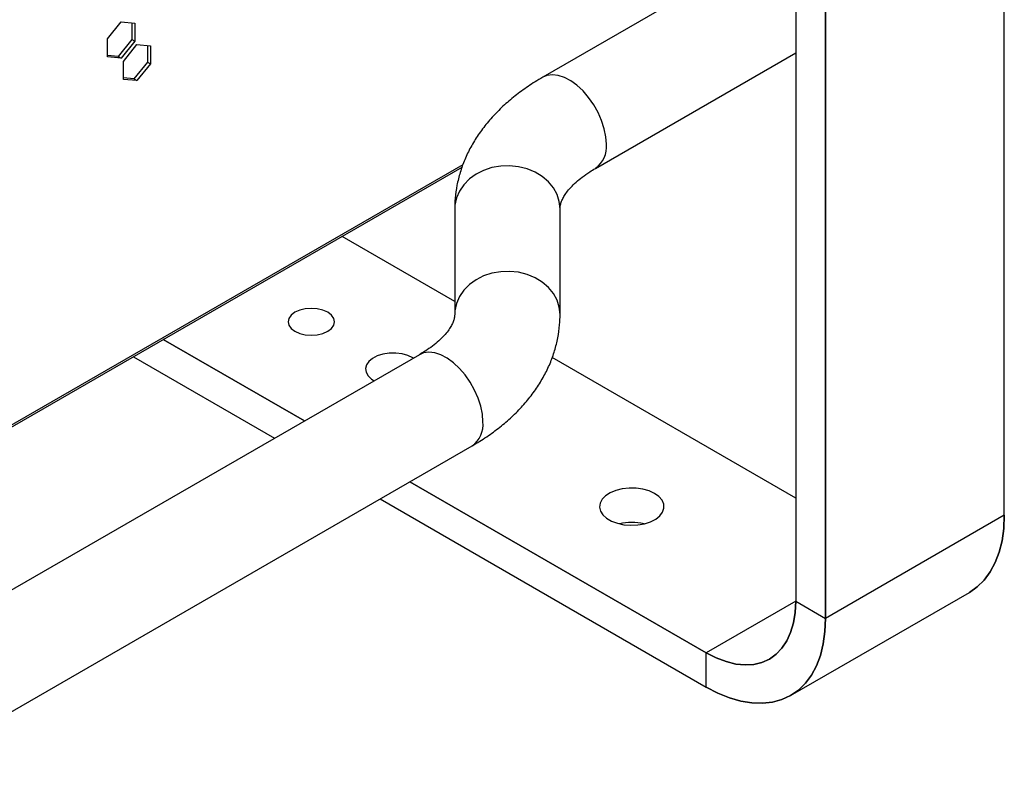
# Model space of a CAD drawing. Header units: millimetres. Extents: x 12 to 1764, y -1111 to 524.
# Tile 7 of 15: x 1125 to 1359, y -1047 to -865. Entities that reach past the tile are written whole.
import ezdxf

# ---------------------------------------------------------------- set-up
doc = ezdxf.new("R2010")
doc.units = ezdxf.units.MM

msp = doc.modelspace()

# ---------------------------------------------------------------- linework, layer by layer
at = {"color": 7, "linetype": 'Continuous', "lineweight": 25}
for p, q in [((1316.26, -774.5), (1316.26, -1007.22)), ((1316.26, -1007.22), (1316.26, -774.5)), ((1309.19, -777.3), (1309.19, -1003.14)), ((1358.68, -982.73), (1358.68, -815.38)), ((1309.19, -844.1), (1249.2, -878.73)), ((1145.95, -869.63), (1149.17, -865.62)), ((1149.17, -865.62), (1152.39, -865.91)), ((1151.68, -865.85), (1151.68, -869.79)), ((1152.39, -865.91), (1152.39, -870.2)), ((1145.95, -873.92), (1145.95, -869.63)), ((1151.68, -869.79), (1148.46, -873.8)), ((1152.39, -870.2), (1149.17, -874.2)), ((1149.7, -874.97), (1152.92, -870.97)), ((1151.68, -869.79), (1152.39, -870.2)), ((1152.92, -870.97), (1156.13, -871.26)), ((1155.43, -871.2), (1155.43, -875.14)), ((1148.46, -873.8), (1145.95, -873.57)), ((1156.13, -871.26), (1156.13, -875.55)), ((1261.69, -900.38), (1309.19, -872.96)), ((1149.17, -874.2), (1145.95, -873.92)), ((1148.46, -873.8), (1149.17, -874.2)), ((1149.7, -879.26), (1149.7, -874.97)), ((1155.43, -875.14), (1152.21, -879.14)), ((1156.13, -875.55), (1152.92, -879.55)), ((1155.43, -875.14), (1156.13, -875.55)), ((1152.21, -879.14), (1149.7, -878.92)), ((1152.92, -879.55), (1149.7, -879.26)), ((1152.21, -879.14), (1152.92, -879.55)), ((1044.01, -1007.5), (1230.04, -900.1)), ((1228.3, -909.97), (1228.3, -935.04)), ((1253.3, -935.04), (1253.3, -909.97)), ((1228.3, -931.95), (1201.58, -916.53)), ((1219.91, -944.62), (1079.49, -1025.68)), ((1152.09, -945.11), (1185.58, -964.44)), ((1309.19, -978.65), (1251.42, -945.3)), ((1091.99, -1047.33), (1232.41, -966.27)), ((1210.58, -978.87), (1287.97, -1023.55)), ((1358.68, -982.73), (1316.26, -1007.22)), ((1307.97, -1025.53), (1350.4, -1001.04)), ((1309.19, -1003.14), (1316.26, -1007.22)), ((1287.97, -1023.55), (1287.97, -1015.39))]:
    msp.add_line(p, q, dxfattribs=at)
at = {"color": 8, "linetype": 'Continuous', "lineweight": 25}
for p, q in [((1309.19, -777.3), (1309.19, -1003.14)), ((1358.68, -982.73), (1358.68, -815.38)), ((1230.26, -899.51), (1044.3, -1006.85)), ((1228.3, -931.96), (1201.58, -916.53)), ((1192.65, -960.36), (1159.16, -941.02)), ((1159.16, -941.02), (1192.65, -960.36)), ((1152.09, -945.11), (1185.58, -964.44)), ((1309.19, -978.65), (1251.42, -945.3)), ((1287.97, -1015.39), (1217.65, -974.79)), ((1217.65, -974.79), (1287.97, -1015.39)), ((1210.58, -978.87), (1287.97, -1023.55)), ((1309.19, -1003.14), (1287.97, -1015.39))]:
    msp.add_line(p, q, dxfattribs=at)
at = {"color": 8, "linetype": 'Continuous', "lineweight": 25, "flags": 128}
for points in [[(1264.28, -894.66), (1264.16, -892.86), (1263.78, -890.97), (1263.16, -889.03), (1262.32, -887.11), (1261.28, -885.26), (1260.08, -883.54), (1258.74, -881.99), (1257.31, -880.65), (1255.82, -879.57), (1254.32, -878.78), (1252.86, -878.3), (1251.47, -878.14), (1250.19, -878.32), (1249.2, -878.73)], [(1253.3, -909.97), (1253.12, -908.24), (1252.59, -906.57), (1251.71, -904.99), (1250.53, -903.55), (1249.06, -902.3), (1247.35, -901.27), (1245.46, -900.5), (1243.43, -899.99), (1241.33, -899.77), (1239.21, -899.84), (1237.14, -900.21), (1235.17, -900.85), (1233.37, -901.76), (1231.78, -902.9), (1230.44, -904.25), (1229.41, -905.76), (1228.7, -907.39), (1228.35, -909.1), (1228.3, -909.97)], [(1253.3, -935.04), (1253.12, -933.31), (1252.59, -931.64), (1251.71, -930.06), (1250.53, -928.63), (1249.06, -927.38), (1247.35, -926.35), (1245.46, -925.57), (1243.43, -925.06), (1241.33, -924.84), (1239.21, -924.91), (1237.14, -925.28), (1235.17, -925.92), (1233.37, -926.83), (1231.78, -927.98), (1230.44, -929.32), (1229.41, -930.83), (1228.7, -932.47), (1228.35, -934.17), (1228.3, -935.04)], [(1234.99, -960.55), (1234.87, -958.75), (1234.49, -956.86), (1233.87, -954.93), (1233.03, -953.01), (1232, -951.16), (1230.79, -949.43), (1229.45, -947.88), (1228.02, -946.55), (1226.53, -945.47), (1225.03, -944.68), (1223.57, -944.2), (1222.18, -944.04), (1220.9, -944.21), (1219.91, -944.62)], [(1287.97, -1023.55), (1287.97, -1023.55), (1287.97, -1023.55), (1287.97, -1023.55), (1287.97, -1023.55), (1287.97, -1023.55)]]:
    msp.add_lwpolyline(points, dxfattribs=at)
at = {"color": 7, "linetype": 'Continuous', "lineweight": 25, "flags": 128}
for points in [[(1198.17, -934.56), (1197.03, -934.06), (1195.71, -933.74), (1194.28, -933.63), (1192.86, -933.74), (1191.53, -934.06), (1190.39, -934.56), (1189.52, -935.22), (1188.97, -935.99), (1188.78, -936.81), (1188.97, -937.63), (1189.52, -938.4), (1190.39, -939.05), (1191.53, -939.56), (1192.86, -939.87), (1194.28, -939.98), (1195.71, -939.87), (1197.03, -939.56), (1198.17, -939.05), (1199.04, -938.4), (1199.59, -937.63), (1199.78, -936.81), (1199.59, -935.99), (1199.04, -935.22), (1198.17, -934.56)], [(1218.53, -945.42), (1218.39, -945.34), (1217.19, -944.79), (1215.8, -944.42), (1214.3, -944.24), (1212.77, -944.26), (1211.29, -944.49), (1209.94, -944.91), (1208.8, -945.5), (1207.92, -946.23), (1207.35, -947.05), (1207.13, -947.92), (1207.26, -948.8), (1207.75, -949.64), (1208.55, -950.4), (1209.2, -950.8)], [(1275.71, -977.57), (1274.42, -976.97), (1272.93, -976.54), (1271.33, -976.31), (1269.67, -976.29), (1268.05, -976.47), (1266.53, -976.85), (1265.19, -977.4), (1264.08, -978.11), (1263.27, -978.94), (1262.78, -979.86), (1262.65, -980.81), (1262.87, -981.76), (1263.44, -982.65), (1264.33, -983.46), (1265.5, -984.13), (1266.9, -984.65), (1268.45, -984.98), (1270.09, -985.1), (1271.74, -985.03), (1273.32, -984.75), (1274.76, -984.28), (1275.99, -983.64), (1276.96, -982.86), (1277.61, -981.99), (1277.92, -981.05), (1277.88, -980.09), (1277.48, -979.17), (1276.74, -978.31), (1275.71, -977.57)], [(1350.4, -1001.04), (1350.4, -1001.04), (1352.26, -999.74), (1353.92, -998.12), (1355.34, -996.2), (1356.53, -993.98), (1357.47, -991.51), (1358.14, -988.79), (1358.55, -985.85), (1358.68, -982.73)], [(1358.68, -982.73), (1358.55, -985.85), (1358.14, -988.78), (1357.47, -991.5), (1356.53, -993.98), (1355.34, -996.19), (1353.92, -998.12), (1352.26, -999.74), (1350.4, -1001.04)], [(1358.68, -982.73), (1358.68, -982.73), (1358.68, -982.73), (1358.68, -982.73), (1358.68, -982.73), (1358.68, -982.73)], [(1309.19, -1003.14), (1309.05, -1005.8), (1308.66, -1008.28), (1308, -1010.54), (1307.09, -1012.55), (1305.94, -1014.29), (1304.56, -1015.74), (1302.97, -1016.87), (1301.2, -1017.68), (1299.26, -1018.15), (1297.18, -1018.28), (1294.98, -1018.06), (1292.69, -1017.5), (1290.35, -1016.61), (1287.97, -1015.39)], [(1287.97, -1015.39), (1290.35, -1016.6), (1292.69, -1017.5), (1294.98, -1018.06), (1297.18, -1018.27), (1299.26, -1018.15), (1301.2, -1017.68), (1302.97, -1016.87), (1304.56, -1015.74), (1305.94, -1014.29), (1307.09, -1012.55), (1308, -1010.54), (1308.66, -1008.28), (1309.05, -1005.8), (1309.19, -1003.14)], [(1309.19, -1003.14), (1309.19, -1003.14), (1309.19, -1003.14), (1309.19, -1003.14), (1309.19, -1003.14), (1309.19, -1003.14)], [(1316.26, -1007.22), (1316.12, -1010.34), (1315.71, -1013.28), (1315.04, -1016), (1314.11, -1018.47), (1312.92, -1020.69), (1311.49, -1022.61), (1309.84, -1024.23), (1307.97, -1025.53), (1305.92, -1026.5), (1303.69, -1027.12), (1301.31, -1027.39), (1298.8, -1027.31), (1296.18, -1026.89), (1293.49, -1026.11), (1290.75, -1025), (1287.97, -1023.55)], [(1287.97, -1023.55), (1290.75, -1024.99), (1293.49, -1026.11), (1296.18, -1026.89), (1298.8, -1027.31), (1301.31, -1027.39), (1303.69, -1027.12), (1305.92, -1026.5), (1307.97, -1025.53), (1309.84, -1024.23), (1311.49, -1022.61), (1312.92, -1020.69), (1314.1, -1018.47), (1315.04, -1016), (1315.71, -1013.28), (1316.12, -1010.34), (1316.26, -1007.22)], [(1287.97, -1023.55), (1287.97, -1023.55), (1287.97, -1023.55), (1287.97, -1023.55), (1287.97, -1023.55), (1287.97, -1023.55)]]:
    msp.add_lwpolyline(points, dxfattribs=at)
at = {"color": 8, "linetype": 'Continuous', "lineweight": 25}
for centre, start, end in [((1258, -895.26), 305.9639, 5.5056), ((1228.72, -961.16), 305.7919, 5.5202)]:
    msp.add_arc(centre, 6.31, start, end, dxfattribs=at)
at = {"color": 7, "linetype": 'Continuous', "lineweight": 25}
for centre, radius, start, end in [((1270.3, -997.2), 12.76, 76.7894, 103.2107), ((1316.26, -1007.22), 0.00152, 242.4134, 297.5866), ((1287.97, -1015.39), 0.00146, 120.9631, 178.5395)]:
    msp.add_arc(centre, radius, start, end, dxfattribs=at)
for points, knots in [([(1249.2, -878.73), (1248.58, -879.1), (1246.82, -880.14), (1244.1, -881.99), (1241.11, -884.36), (1238.39, -886.89), (1235.97, -889.57), (1233.86, -892.38), (1232.08, -895.29), (1230.65, -898.27), (1229.55, -901.31), (1228.79, -904.37), (1228.37, -907.26), (1228.32, -909.13), (1228.3, -909.97)], [0, 0, 0, 0, 0.050683, 0.143945, 0.237186, 0.329813, 0.421363, 0.511395, 0.599588, 0.685803, 0.770103, 0.852711, 0.933966, 1, 1, 1, 1]), ([(1253.3, -909.97), (1253.3, -909.87), (1253.31, -909.51), (1253.41, -908.9), (1253.7, -908.03), (1254.16, -907.1), (1254.84, -906.05), (1255.79, -904.91), (1257.02, -903.68), (1258.53, -902.44), (1260.1, -901.33), (1261.23, -900.66), (1261.69, -900.38)], [0, 0, 0, 0, 0.05352, 0.190032, 0.30669, 0.413417, 0.514505, 0.621538, 0.725278, 0.827602, 0.92962, 1, 1, 1, 1]), ([(1228.3, -935.04), (1228.3, -935.14), (1228.29, -935.5), (1228.19, -936.1), (1227.9, -936.97), (1227.44, -937.91), (1226.76, -938.95), (1225.81, -940.09), (1224.58, -941.32), (1223.07, -942.56), (1221.5, -943.67), (1220.37, -944.35), (1219.91, -944.62)], [0, 0, 0, 0, 0.053519, 0.190032, 0.306689, 0.413417, 0.514505, 0.621538, 0.725278, 0.827602, 0.929619, 1, 1, 1, 1]), ([(1232.41, -966.27), (1233.02, -965.91), (1234.78, -964.87), (1237.51, -963.01), (1240.49, -960.65), (1243.21, -958.11), (1245.63, -955.43), (1247.74, -952.63), (1249.52, -949.72), (1250.96, -946.73), (1252.06, -943.7), (1252.81, -940.64), (1253.23, -937.74), (1253.28, -935.88), (1253.3, -935.04)], [0, 0, 0, 0, 0.0506834, 0.1439447, 0.2371856, 0.3298129, 0.4213629, 0.5113952, 0.5995877, 0.6858035, 0.7701033, 0.8527116, 0.9339665, 1, 1, 1, 1])]:
    msp.add_open_spline(points, degree=3, knots=knots, dxfattribs=at)

doc.saveas('drawing.dxf')
